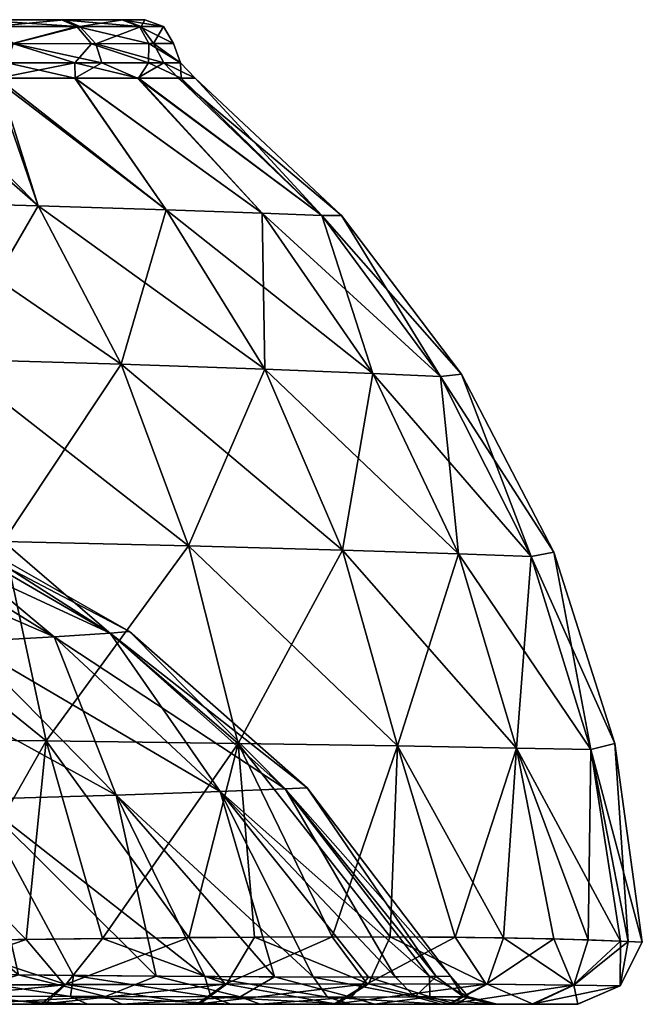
# Model space of a CAD drawing. Header units: inches. Extents: x -240 to 240, y 0 to 167.
# Tile 9 of 9: x 134 to 240, y 0 to 167. Entities that reach past the tile are written whole.
import ezdxf

# ---------------------------------------------------------------- set-up
doc = ezdxf.new("R2010")
doc.units = ezdxf.units.IN
doc.header["$MEASUREMENT"] = 0
doc.layers.add('Layer 1', color=7, linetype='Continuous')

# ---------------------------------------------------------------- blocks, each defined once
blk = doc.blocks.new('Planet ovale piccolo appoggio')
at = {"color": 9, "true_color": 0xc0c0c0}
mesh = blk.add_polyface(dxfattribs=at)
corners = [(112.27, 165.88, 69.45), (129.56, 165.86, 56.63), (116.39, 163.02, 68.82), (127.41, 167, 54.23), (141.63, 167, 38.78), (110.52, 167, 66.79), (132.97, 162.95, 55.79), (119.63, 165.54, 10.7), (121.14, 165.54, -4.54), (122.93, 167, 11.98), (111.66, 165.54, 24.29), (114.28, 167, 26.67), (101.66, 167, 38.15), (124.64, 167, -5.04), (116.58, 162, 14.12), (120, 162, 0), (119.92, 162, -2.13), (119.69, 162, -4.33), (107.94, 162, 26.33), (131.92, 159.69, 58.53), (112.04, 159.74, 73.22), (117.22, 163.01, -68.31), (126, 159.7, -63.52), (132.85, 162.95, -55.98), (105.24, 159.76, -77.16), (151.63, 167, 20.31), (107.14, 167, -33.83), (141.14, 167, -39.49), (118.51, 167, -20.97), (109.83, 167, -67.24), (126.79, 167, -54.8), (93.22, 167, -43.6), (151.39, 167, -21.06), (104.83, 165.54, -31.15), (115.53, 165.54, -19.06), (111.69, 162, -17.76), (102.63, 162, -30.23), (128.89, 165.86, -57.22), (111.52, 165.88, -69.92), (100.04, 163.09, -78.31), (143.73, 165.85, -41.39)]
mesh.append_faces([[corners[k] for k in face] for face in [(0, 1, 2), (3, 1, 0), (3, 4, 1), (5, 3, 0), (1, 6, 2), (7, 8, 9), (10, 7, 11), (11, 12, 10), (9, 8, 13), (11, 7, 9), (7, 14, 15), (16, 8, 15), (16, 17, 8), (8, 7, 15), (10, 18, 14), (7, 10, 14), (6, 19, 2), (19, 20, 2), (21, 22, 23), (24, 22, 21), (3, 12, 4), (25, 11, 9), (26, 27, 28), (4, 12, 11), (29, 30, 31), (26, 30, 27), (28, 32, 13), (26, 28, 33), (34, 28, 13), (8, 35, 34), (8, 17, 35), (13, 8, 34), (34, 35, 36), (34, 33, 28), (21, 23, 37), (21, 37, 38), (39, 21, 38), (30, 29, 37), (38, 37, 29), (37, 40, 30)]], dxfattribs={"color": 9})
mesh = blk.add_polyface(dxfattribs=at)
corners = [(144.28, 165.85, 40.64), (132.97, 162.95, 55.79), (129.56, 165.86, 56.63), (146.98, 162.93, 39.71), (154.68, 165.86, 21.32), (141.63, 167, 38.78), (151.63, 167, 20.31), (156.77, 162.95, 20.42), (146.25, 162.93, -40.85), (143.42, 159.68, -46.57), (155.93, 159.68, -26.26), (143.48, 157.08, -49.85), (130.35, 157.08, -62.88), (143.42, 157.08, 50.11), (131.92, 159.69, 58.53), (148.02, 159.67, 40.48), (129.69, 157.08, 63.46), (154.04, 157.08, 35.34), (158.49, 159.69, 19.33), (154.23, 157.08, -34.6), (126, 159.7, -63.52), (155.98, 162.95, -22.78), (132.85, 162.95, -55.98), (158.9, 134.77, 67.06), (137.2, 135.44, 87.22), (122.93, 167, 11.98), (155.29, 167, -0.38), (124.64, 167, -5.04), (151.39, 167, -21.06), (114.28, 167, 26.67), (118.51, 167, -20.97), (141.14, 167, -39.49), (151.3, 108.55, -102.09), (137.2, 135.44, -87.22), (122.06, 109.42, -123.07), (158.9, 134.77, -67.06), (128.89, 165.86, -57.22), (143.73, 165.85, -41.39), (154.37, 165.86, -22.18), (126.79, 167, -54.8)]
mesh.append_faces([[corners[k] for k in face] for face in [(0, 1, 2), (3, 0, 4), (0, 2, 5), (0, 6, 4), (5, 6, 0), (4, 7, 3), (0, 3, 1), (8, 9, 10), (11, 9, 12), (13, 14, 15), (16, 14, 13), (15, 17, 13), (17, 15, 18), (19, 10, 9), (9, 20, 12), (9, 11, 19), (3, 15, 1), (15, 14, 1), (18, 15, 3), (10, 21, 8), (22, 9, 8), (20, 9, 22), (23, 24, 16), (13, 23, 16), (25, 26, 6), (26, 27, 28), (25, 27, 26), (6, 5, 29), (28, 30, 31), (32, 33, 34), (33, 35, 12), (35, 11, 12), (33, 32, 35), (36, 22, 37), (37, 21, 38), (37, 22, 8), (38, 28, 31), (21, 37, 8), (37, 31, 39), (31, 37, 38)]], dxfattribs={"color": 9})
mesh = blk.add_polyface(dxfattribs=at)
corners = [(154.37, 165.86, -22.18), (158.46, 165.86, -0.52), (151.39, 167, -21.06), (154.68, 165.86, 21.32), (156.77, 162.95, 20.42), (160.18, 162.97, -1.3), (155.29, 167, -0.38), (155.98, 162.95, -22.78), (151.63, 167, 20.31), (163.81, 157.07), (158.49, 159.69, 19.33), (161.37, 159.69, -3.69), (160.99, 157.07, 18.69), (154.04, 157.08, 35.34), (155.93, 159.68, -26.26), (161.48, 157.07, -17.27), (154.23, 157.08, -34.6), (146.98, 162.93, 39.71), (175.19, 134.19, 45.15), (185.33, 133.79, 22.46), (205.48, 106.47, 25.82), (188.65, 133.8), (175.64, 107.7, 78.12), (151.3, 108.55, 102.09), (137.2, 135.44, 87.22), (143.42, 157.08, 50.11), (158.9, 134.77, 67.06), (193.99, 106.98, 52.29), (209.05, 106.85), (185.33, 133.79, -22.46), (193.99, 106.98, -52.29), (175.19, 134.19, -45.15), (158.9, 134.77, -67.06), (151.3, 108.55, -102.09), (175.64, 107.7, -78.12), (205.48, 106.47, -25.82), (143.48, 157.08, -49.85)]
mesh.append_faces([[corners[k] for k in face] for face in [(0, 1, 2), (3, 1, 4), (0, 5, 1), (6, 1, 3), (1, 6, 2), (0, 7, 5), (8, 6, 3), (1, 5, 4), (9, 10, 11), (12, 10, 9), (13, 10, 12), (10, 4, 11), (11, 14, 15), (14, 16, 15), (17, 4, 10), (5, 11, 4), (11, 5, 7), (9, 11, 15), (7, 14, 11), (18, 19, 20), (21, 12, 9), (13, 19, 18), (22, 23, 24), (25, 18, 26), (27, 22, 26), (26, 22, 24), (12, 21, 19), (13, 18, 25), (18, 27, 26), (19, 21, 28), (12, 19, 13), (29, 21, 9), (30, 29, 31), (32, 33, 34), (32, 34, 31), (29, 35, 21), (9, 15, 29), (29, 15, 16), (16, 31, 29), (31, 16, 36), (36, 32, 31)]], dxfattribs={"color": 9})
mesh = blk.add_polyface(dxfattribs=at)
corners = [(116.41, 124.66, -9.66), (110.98, 118.92, -7.77), (110.37, 124.66, -20.52), (114.37, 132, -17.89), (118.22, 132, -10.29), (109.27, 132, -24.64), (105.24, 159.76, -77.16), (115.72, 157.09, -73.77), (126, 159.7, -63.52), (130.35, 157.08, -62.88), (112.04, 159.74, 73.22), (131.92, 159.69, 58.53), (129.69, 157.08, 63.46), (112.27, 157.09, 76.02), (109.91, 132, 22.86), (113.27, 132, 15.24), (116.58, 162, 14.12), (107.94, 162, 26.33), (120, 162, 0), (116.64, 132, 7.62), (120, 132), (110.99, 136.14, 104.72), (151.3, 108.55, 102.09), (122.06, 109.42, 123.07), (137.2, 135.44, 87.22), (110.99, 136.14, -104.72), (122.06, 109.42, -123.07), (137.2, 135.44, -87.22), (111.69, 162, -17.76), (119.69, 162, -4.33), (119.52, 132, -5.37), (119.92, 162, -2.13), (112.6, 124.66, 17.37), (107.77, 118.92, 14.25), (111.97, 118.92, 4.06), (117.62, 124.66, 5.09), (104.63, 117, 2.67), (105.53, 124.66, 25.92)]
mesh.append_faces([[corners[k] for k in face] for face in [(0, 1, 2), (0, 2, 3), (4, 0, 3), (5, 3, 2), (6, 7, 8), (8, 7, 9), (10, 11, 12), (10, 12, 13), (14, 15, 16), (16, 17, 14), (18, 16, 19), (15, 19, 16), (20, 18, 19), (21, 22, 23), (24, 22, 21), (13, 24, 21), (24, 13, 12), (25, 26, 27), (25, 27, 7), (7, 27, 9), (28, 3, 5), (29, 4, 28), (3, 28, 4), (30, 29, 31), (29, 30, 4), (31, 18, 20), (20, 30, 31), (32, 15, 14), (33, 34, 35), (20, 19, 35), (15, 32, 19), (35, 30, 20), (0, 4, 30), (34, 1, 0), (34, 0, 35), (36, 1, 34), (0, 30, 35), (32, 33, 35), (35, 19, 32), (37, 32, 14)]], dxfattribs={"color": 9})
mesh = blk.add_polyface(dxfattribs=at)
corners = [(152.67, 63.21), (149.43, 62.95, 21.65), (182.86, 36.74), (179.13, 36.54, 26.27), (193.99, 106.98, 52.29), (175.19, 134.19, 45.15), (205.48, 106.47, 25.82), (230.99, 43.2, 31.77), (218.39, 43.46, 63.69), (208.53, 76.4, 58.51), (220.85, 75.97, 28.94), (235.04, 44.25), (224.71, 76.67), (198.15, 43.82, 94.37), (162.71, 77.75, 113.99), (188.83, 77.02, 87.31), (175.64, 107.7, 78.12), (151.3, 108.55, 102.09), (171.15, 44.24, 122.48), (209.05, 106.85), (185.33, 133.79, 22.46), (220.85, 75.97, -28.94), (230.99, 43.2, -31.77), (175.64, 107.7, -78.12), (193.99, 106.98, -52.29), (175.19, 134.19, -45.15), (205.48, 106.47, -25.82), (188.65, 133.8), (218.39, 43.46, -63.69), (208.53, 76.4, -58.51), (185.33, 133.79, -22.46), (188.83, 77.02, -87.31), (198.15, 43.82, -94.37), (171.15, 44.24, -122.48), (162.7, 77.75, -113.99), (151.3, 108.55, -102.09), (179.13, 36.54, -26.27), (149.43, 62.95, -21.65)]
mesh.append_faces([[corners[k] for k in face] for face in [(0, 1, 2), (2, 1, 3), (4, 5, 6), (7, 8, 9), (10, 11, 7), (11, 10, 12), (13, 14, 15), (16, 15, 17), (14, 13, 18), (17, 15, 14), (8, 15, 9), (9, 16, 4), (15, 8, 13), (4, 6, 10), (16, 9, 15), (10, 9, 4), (6, 19, 12), (10, 7, 9), (10, 6, 12), (19, 6, 20), (21, 22, 12), (23, 24, 25), (21, 19, 26), (12, 22, 11), (27, 26, 19), (19, 21, 12), (28, 21, 29), (24, 29, 26), (21, 28, 22), (30, 24, 26), (26, 29, 21), (31, 32, 29), (23, 31, 24), (29, 32, 28), (24, 31, 29), (33, 31, 34), (35, 34, 23), (32, 31, 33), (23, 34, 31), (0, 36, 37), (0, 2, 36)]], dxfattribs={"color": 9})
mesh = blk.add_polyface(dxfattribs=at)
corners = [(115.24, 82.87, 16.83), (152.67, 63.21), (117.79, 83.11), (149.43, 62.95, 21.65), (124.82, 61.47, 64.65), (150.44, 35.49, 77.05), (168.09, 36.1, 52.36), (139.92, 62.34, 43.58), (104.97, 60.48, 83.79), (107.79, 82.25, 34.04), (179.13, 36.54, 26.27), (96.01, 81.38, 50.72), (127.03, 34.79, 99.19), (157.2, 4.76, 102.24), (171.15, 44.24, 122.48), (162.73, 11.31, 138.12), (138.52, 44.68, 146.82), (135.17, 11.01, 156.07), (101.55, 45.08, 166.28), (131.29, 78.49, 137.29), (95.91, 79.18, 156.1), (89.14, 110.22, 140.02), (122.06, 109.42, 123.07), (162.71, 77.75, 113.99), (151.3, 108.55, 102.09), (101.55, 45.08, -166.28), (119.31, 10.81, -164.2), (138.52, 44.68, -146.82), (171.15, 44.24, -122.48), (148.09, 11.17, -148.32), (131.29, 78.49, -137.3), (162.7, 77.75, -113.99), (151.3, 108.55, -102.09), (122.06, 109.42, -123.07), (95.91, 79.18, -156.1), (124.82, 61.47, -64.65), (150.44, 35.49, -77.05), (127.03, 34.79, -99.19), (104.97, 60.48, -83.79), (168.09, 36.1, -52.36), (139.92, 62.34, -43.58), (98.96, 34.09, -117.73), (118.27, 5.16, -129.15), (165.46, 4.7, -94.56), (107.79, 82.25, -34.04), (115.24, 82.87, -16.83), (149.43, 62.95, -21.65)]
mesh.append_faces([[corners[k] for k in face] for face in [(0, 1, 2), (3, 1, 0), (4, 5, 6), (6, 7, 4), (5, 4, 8), (7, 3, 9), (7, 10, 3), (9, 3, 0), (11, 4, 7), (8, 12, 5), (11, 7, 9), (12, 13, 5), (14, 15, 16), (16, 17, 18), (19, 16, 20), (21, 22, 19), (20, 16, 18), (14, 19, 23), (24, 23, 22), (19, 14, 16), (22, 23, 19), (25, 26, 27), (28, 27, 29), (30, 27, 31), (30, 32, 33), (31, 27, 28), (32, 30, 31), (30, 25, 27), (33, 34, 30), (35, 36, 37), (37, 38, 35), (39, 36, 40), (41, 37, 42), (35, 40, 36), (36, 43, 37), (40, 35, 44), (45, 2, 46), (45, 46, 40), (2, 1, 46), (44, 45, 40), (40, 46, 39)]], dxfattribs={"color": 9})
mesh = blk.add_polyface(dxfattribs=at)
corners = [(169.15, 3.43, -130.08), (173.89, 11.4, -129.23), (148.09, 11.17, -148.32), (193.24, 3.46, -107.11), (196.94, 11.44, -106.48), (213.38, 3.4, -80.18), (216.18, 11.29, -80.18), (139.92, 62.34, 43.58), (168.09, 36.1, 52.36), (179.13, 36.54, 26.27), (207.16, 4.78), (182.86, 36.74), (203.58, 4.71, 28.97), (193.25, 4.63, 56.43), (177.29, 4.64, 81.1), (150.44, 35.49, 77.05), (157.2, 4.76, 102.24), (187.06, 11.45, 117.01), (171.15, 44.24, 122.48), (198.15, 43.82, 94.37), (218.39, 43.46, 63.69), (207.98, 11.38, 92.5), (235.04, 44.25), (239.72, 10.53), (230.99, 43.2, 31.77), (162.73, 11.31, 138.12), (224.7, 11.12, 64.36), (236.04, 10.73, 32.11), (171.15, 44.24, -122.48), (230.99, 43.2, -31.77), (237.34, 10.66, -25.78), (230.52, 10.95, -50.59), (198.15, 43.82, -94.37), (218.39, 43.46, -63.69), (183.89, 4.62, -72.23), (150.44, 35.49, -77.05), (168.09, 36.1, -52.36), (179.13, 36.54, -26.27), (149.43, 62.95, -21.65), (204.75, 4.73, -23.84), (197.78, 4.66, -46.65), (165.46, 4.7, -94.56), (193.02, 3.46, 107.36), (168.94, 3.43, 130.25)]
mesh.append_faces([[corners[k] for k in face] for face in [(0, 1, 2), (3, 4, 1), (5, 6, 4), (7, 8, 9), (9, 10, 11), (9, 8, 12), (12, 10, 9), (13, 12, 8), (13, 8, 14), (15, 14, 8), (14, 15, 16), (17, 18, 19), (19, 20, 21), (22, 23, 24), (25, 18, 17), (17, 19, 21), (21, 20, 26), (20, 27, 26), (24, 27, 20), (27, 24, 23), (2, 1, 28), (29, 30, 22), (29, 31, 30), (30, 23, 22), (28, 4, 32), (32, 6, 33), (31, 29, 33), (31, 33, 6), (6, 32, 4), (4, 28, 1), (34, 35, 36), (37, 36, 38), (39, 11, 10), (40, 36, 37), (41, 35, 34), (34, 36, 40), (39, 37, 11), (37, 39, 40), (42, 17, 21), (43, 25, 17)]], dxfattribs={"color": 9})
mesh = blk.add_polyface(dxfattribs=at)
corners = [(65.11, 1.58, 153.3), (94.61, 1.48, 143.93), (81.25, 5.62, 144.78), (108.33, 5.28, 134.04), (122.58, 1.38, 130.94), (124.87, 0, 135.46), (96.36, 0, 148.86), (66.32, 0, 158.56), (112.73, 3.19, -164.32), (81.81, 3.04, -175.68), (109.97, 0, -157.56), (79.94, 0, -168.75), (138.31, 0, -142.72), (87.65, 10.37, -176.77), (55.47, 9.97, -185.26), (119.31, 10.81, -164.2), (127.03, 34.79, 99.19), (98.96, 34.09, 117.73), (133.85, 4.98, 119.9), (67.48, 33.48, 131.79), (61.71, 45.4, 179.95), (103.28, 10.58, 171.06), (72.7, 10.16, 181.22), (101.55, 45.08, 166.28), (135.17, 11.01, 156.07), (109.24, 0, 157.85), (78.91, 0, 169.04), (89.53, 0, -151.43), (118.56, 0, -138.83), (59.14, 0, -160.29), (101.55, 45.08, -166.28), (67.48, 33.48, -131.79), (98.96, 34.09, -117.73), (91.47, 5.49, -141.21), (63.23, 5.83, -149.98), (118.27, 5.16, -129.15), (81.04, 3.03, 175.91), (112.22, 3.19, 164.55), (116.23, 1.4, -134.29), (87.75, 1.5, -146.47), (57.96, 1.6, -154.99)]
mesh.append_faces([[corners[k] for k in face] for face in [(0, 1, 2), (3, 2, 1), (4, 3, 1), (5, 4, 6), (1, 6, 4), (6, 1, 7), (0, 7, 1), (8, 9, 10), (9, 11, 10), (10, 12, 8), (9, 13, 14), (8, 15, 13), (9, 8, 13), (16, 17, 18), (17, 19, 3), (17, 3, 18), (2, 3, 19), (20, 21, 22), (21, 23, 24), (5, 6, 25), (7, 26, 6), (10, 27, 28), (11, 29, 27), (6, 26, 25), (27, 10, 11), (15, 30, 13), (31, 32, 33), (34, 31, 33), (32, 35, 33), (36, 37, 26), (37, 25, 26), (37, 21, 24), (36, 22, 21), (37, 36, 21), (33, 38, 39), (34, 33, 39), (38, 33, 35), (39, 27, 40), (27, 39, 28), (38, 28, 39)]], dxfattribs={"color": 9})
mesh = blk.add_polyface(dxfattribs=at)
corners = [(108.33, 5.28, 134.04), (122.58, 1.38, 130.94), (133.85, 4.98, 119.9), (148.62, 1.3, 114.06), (157.2, 4.76, 102.24), (171.48, 1.25, 93.48), (151.45, 0, 118.1), (124.87, 0, 135.46), (141.91, 3.34, -149.23), (112.73, 3.19, -164.32), (138.31, 0, -142.72), (164.56, 0, -124.13), (169.15, 3.43, -130.08), (148.09, 11.17, -148.32), (119.31, 10.81, -164.2), (127.03, 34.79, 99.19), (135.17, 11.01, 156.07), (138.52, 44.68, 146.82), (162.73, 11.31, 138.12), (137.76, 0, 143), (164.13, 0, 124.42), (145.54, 0, -122.46), (118.56, 0, -138.83), (109.24, 0, 157.85), (109.97, 0, -157.56), (169.89, 0, -102.06), (138.52, 44.68, -146.82), (143.21, 4.88, -113.59), (118.27, 5.16, -129.15), (127.03, 34.79, -99.19), (165.46, 4.7, -94.56), (141.64, 3.33, 149.39), (112.22, 3.19, 164.55), (168.94, 3.43, 130.25), (166.48, 1.26, -98.61), (116.23, 1.4, -134.29), (142.67, 1.31, -118.42)]
mesh.append_faces([[corners[k] for k in face] for face in [(0, 1, 2), (2, 1, 3), (3, 4, 2), (3, 5, 4), (3, 6, 5), (6, 3, 7), (1, 7, 3), (8, 9, 10), (8, 11, 12), (11, 8, 10), (8, 13, 14), (9, 8, 14), (8, 12, 13), (4, 15, 2), (16, 17, 18), (19, 20, 6), (19, 6, 7), (21, 11, 10), (22, 21, 10), (7, 23, 19), (22, 10, 24), (25, 11, 21), (13, 26, 14), (27, 28, 29), (27, 29, 30), (19, 23, 31), (31, 23, 32), (20, 19, 33), (33, 19, 31), (31, 16, 18), (33, 31, 18), (31, 32, 16), (27, 30, 34), (35, 28, 36), (27, 34, 36), (36, 28, 27), (22, 35, 21), (36, 21, 35), (21, 36, 25), (34, 25, 36)]], dxfattribs={"color": 9})
mesh = blk.add_polyface(dxfattribs=at)
corners = [(204.75, 4.73, -23.84), (201.14, 1.24, -48.03), (197.78, 4.66, -46.65), (171.48, 1.25, 93.48), (174.85, 0, 96.95), (190.33, 1.23, 69.03), (177.29, 4.64, 81.1), (194.28, 0, 71.79), (203.68, 1.25, 41.35), (193.25, 4.63, 56.43), (209.36, 1.27, -18.73), (208.15, 0, 43.22), (203.58, 4.71, 28.97), (151.45, 0, 118.1), (157.2, 4.76, 102.24), (169.15, 3.43, -130.08), (164.56, 0, -124.13), (187.8, 0, -101.88), (193.24, 3.46, -107.11), (207.07, 0, -76.08), (173.89, 11.4, -129.23), (213.38, 3.4, -80.18), (196.94, 11.44, -106.48), (169.89, 0, -102.06), (190.28, 0, -77.86), (187.36, 0, 102.28), (206.77, 0, 76.51), (164.13, 0, 124.42), (205.6, 0, -49.88), (213.21, 3.4, 80.44), (193.02, 3.46, 107.36), (168.94, 3.43, 130.25), (207.98, 11.38, 92.5), (187.06, 11.45, 117.01), (186.32, 1.23, -75.13), (183.89, 4.62, -72.23), (165.46, 4.7, -94.56), (166.48, 1.26, -98.61)]
mesh.append_faces([[corners[k] for k in face] for face in [(0, 1, 2), (3, 4, 5), (6, 3, 5), (7, 8, 5), (5, 8, 9), (10, 1, 0), (11, 8, 7), (8, 12, 9), (7, 5, 4), (5, 9, 6), (4, 3, 13), (3, 6, 14), (15, 16, 17), (18, 17, 19), (15, 17, 18), (15, 18, 20), (18, 21, 22), (21, 18, 19), (17, 23, 24), (7, 4, 25), (7, 25, 26), (4, 13, 27), (4, 27, 25), (24, 19, 17), (23, 17, 16), (19, 24, 28), (25, 29, 26), (30, 27, 31), (25, 30, 29), (25, 27, 30), (29, 30, 32), (30, 31, 33), (34, 28, 24), (35, 2, 1), (36, 34, 37), (34, 1, 28), (1, 34, 35), (23, 37, 24), (34, 24, 37), (35, 34, 36)]], dxfattribs={"color": 9})
mesh = blk.add_polyface(dxfattribs=at)
corners = [(210.24, 1.27, 11.74), (203.68, 1.25, 41.35), (208.15, 0, 43.22), (203.58, 4.71, 28.97), (215.07, 0, 12.52), (209.36, 1.27, -18.73), (207.16, 4.78), (201.14, 1.24, -48.03), (214.21, 0, -19.27), (205.6, 0, -49.88), (204.75, 4.73, -23.84), (213.38, 3.4, -80.18), (228.12, 3.27, -49.72), (216.18, 11.29, -80.18), (207.07, 0, -76.08), (221.17, 0, -47.17), (230.52, 10.95, -50.59), (228.76, 0, -15.94), (228.7, 0, 16.32), (220.99, 0, 47.58), (194.28, 0, 71.79), (206.77, 0, 76.51), (235.98, 3.14, -16.83), (237.34, 10.66, -25.78), (235.94, 3.14, 17.21), (239.72, 10.53), (227.99, 3.27, 50.08), (213.21, 3.4, 80.44), (236.04, 10.73, 32.11), (224.7, 11.12, 64.36), (207.98, 11.38, 92.5)]
mesh.append_faces([[corners[k] for k in face] for face in [(0, 1, 2), (0, 3, 1), (0, 4, 5), (6, 0, 5), (7, 5, 8), (7, 8, 9), (8, 5, 4), (5, 10, 6), (4, 0, 2), (0, 6, 3), (11, 12, 13), (11, 14, 15), (12, 11, 15), (12, 16, 13), (8, 17, 15), (14, 9, 15), (9, 8, 15), (4, 18, 17), (4, 17, 8), (2, 19, 18), (2, 18, 4), (20, 21, 19), (20, 19, 2), (22, 17, 18), (12, 23, 16), (24, 25, 22), (19, 26, 24), (21, 26, 19), (21, 27, 26), (24, 28, 25), (19, 24, 18), (17, 12, 15), (23, 12, 22), (17, 22, 12), (22, 25, 23), (26, 29, 28), (24, 22, 18), (24, 26, 28), (27, 30, 29), (26, 27, 29)]], dxfattribs={"color": 9})

msp = doc.modelspace()

# ---------------------------------------------------------------- block references
at = {"layer": 'Layer 1'}
msp.add_blockref('Planet ovale piccolo appoggio', (0, 0), dxfattribs=at)

doc.saveas('drawing.dxf')
